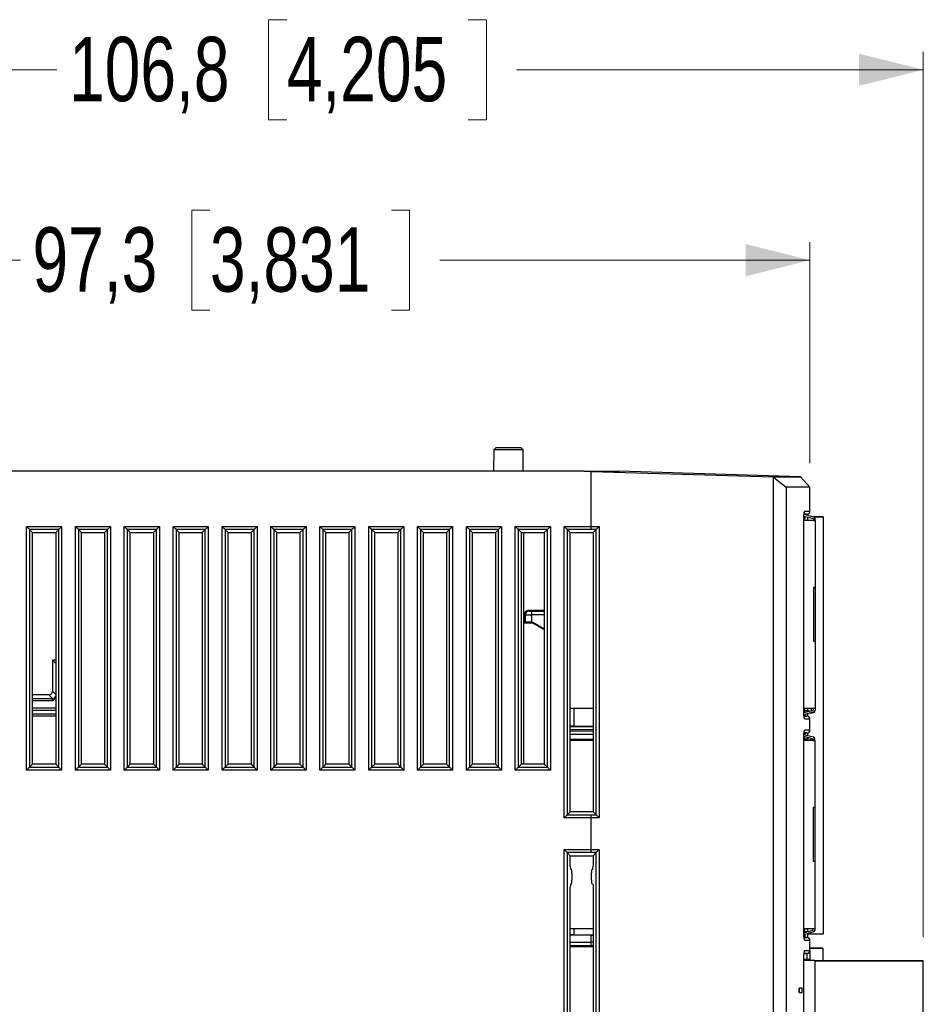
# Model space of a CAD drawing. Header units: millimetres. Extents: x 0 to 840, y 0 to 594.
# Tile 71 of 77: x 509 to 585, y 338 to 421. Entities that reach past the tile are written whole.
import ezdxf

# ---------------------------------------------------------------- set-up
doc = ezdxf.new("R2010")
doc.units = ezdxf.units.MM
doc.header["$LTSCALE"] = 2
doc.linetypes.add('SLD-Solid', pattern=[0])
doc.styles.add('SLDTEXTSTYLE2', font='ARIALN.TTF', dxfattribs={"width": 0.87})
doc.dimstyles.new('SLDDIMSTYLE0', dxfattribs={"dimtxt": 5.4, "dimasz": 5.4, "dimexe": 0, "dimexo": 0.0625, "dimgap": 1.35, "dimtad": 0, "dimdec": 1, "dimrnd": 1e-09, "dimzin": 12, "dimdsep": 46, "dimtxsty": 'SLDTEXTSTYLE2', "dimsah": 1, "dimcen": 0.09, "dimadec": 0, "dimazin": 3, "dimtfac": 1, "dimtdec": 3, "dimtofl": 0, "dimtmove": 0, "dimatfit": 3, "dimfxl": 1, "dimfrac": 2, "dimtolj": 1, "dimtzin": 12, "dimarcsym": 0})

# ---------------------------------------------------------------- blocks, each defined once
blk = doc.blocks.new('_D_6')
at = {"color": 1, "linetype": 'SLD-Solid', "lineweight": 18}
for p, q in [((525.043, 404.599), (523.521, 404.599)), ((523.521, 404.599), (523.521, 396.199)), ((540.268, 404.599), (541.789, 404.599)), ((541.789, 404.599), (541.789, 396.199)), ((478.084, 386.738), (478.084, 401.899)), ((575.384, 383.367), (575.384, 401.899)), ((478.084, 400.399), (509.144, 400.399)), ((575.384, 400.399), (544.324, 400.399)), ((523.521, 396.199), (525.043, 396.199)), ((541.789, 396.199), (540.268, 396.199))]:
    blk.add_line(p, q, dxfattribs=at)
for points in [[(478.084, 400.399), (483.484, 399.049), (483.484, 401.749)], [(575.384, 400.399), (569.984, 401.749), (569.984, 399.049)]]:
    blk.add_solid(points, dxfattribs=at)
at = {"color": 1, "linetype": 'SLD-Solid', "lineweight": 18, "char_height": 5.4, "attachment_point": 1, "style": 'SLDTEXTSTYLE2'}
for s, insert in [('97,3', (510.157, 403.16)), ('3,831', (525.043, 403.16))]:
    blk.add_mtext(s, dxfattribs=dict(at, insert=insert))
blk = doc.blocks.new('_D_7')
at = {"color": 1, "linetype": 'SLD-Solid', "lineweight": 18}
for p, q in [((531.489, 420.572), (529.967, 420.572)), ((529.967, 420.572), (529.967, 412.172)), ((546.714, 420.572), (548.235, 420.572)), ((548.235, 420.572), (548.235, 412.172)), ((478.084, 386.738), (478.084, 417.872)), ((584.894, 343.623), (584.894, 417.872)), ((478.084, 416.372), (512.207, 416.372)), ((584.894, 416.372), (550.77, 416.372)), ((529.967, 412.172), (531.489, 412.172)), ((548.235, 412.172), (546.714, 412.172))]:
    blk.add_line(p, q, dxfattribs=at)
for points in [[(478.084, 416.372), (483.484, 415.022), (483.484, 417.722)], [(584.894, 416.372), (579.494, 417.722), (579.494, 415.022)]]:
    blk.add_solid(points, dxfattribs=at)
at = {"color": 1, "linetype": 'SLD-Solid', "lineweight": 18, "char_height": 5.4, "attachment_point": 1, "rotation": 359.99999, "style": 'SLDTEXTSTYLE2'}
for s, insert in [('106,8', (513.221, 419.133)), ('4,205', (531.489, 419.133))]:
    blk.add_mtext(s, dxfattribs=dict(at, insert=insert))

msp = doc.modelspace()

# ---------------------------------------------------------------- linework, layer by layer
at = {"color": 7, "linetype": 'SLD-Solid', "lineweight": 25}
for p, q in [((548.85, 384.493), (548.834, 382.693)), ((549.053, 384.693), (548.85, 384.493)), ((551.318, 384.493), (548.85, 384.493)), ((549.053, 384.693), (551.115, 384.693)), ((551.318, 384.493), (551.115, 384.693)), ((551.334, 382.693), (551.318, 384.493)), ((556.446, 382.693), (490.584, 382.693)), ((557.017, 382.676), (556.446, 382.693)), ((556.446, 382.693), (559.384, 382.693)), ((557.017, 378.064), (557.017, 382.676)), ((574.584, 382.218), (559.384, 382.693)), ((572.333, 382.189), (572.305, 382.218)), ((572.305, 382.218), (574.584, 382.218)), ((572.333, 268.197), (572.333, 382.189)), ((575.384, 381.367), (574.584, 382.218)), ((575.384, 381.367), (573.381, 381.367)), ((573.381, 381.367), (573.381, 269.019)), ((575.384, 379.346), (575.384, 381.367)), ((574.889, 379.087), (575.686, 378.873)), ((574.903, 379.083), (575.094, 379.093)), ((575.208, 379.001), (575.213, 379.114)), ((574.865, 362.643), (574.865, 378.593)), ((574.865, 378.593), (574.866, 378.593)), ((574.866, 362.643), (574.866, 378.593)), ((575.83, 378.57), (574.866, 378.57)), ((574.877, 378.935), (575.68, 378.72)), ((575.199, 378.57), (575.199, 378.594)), ((575.68, 378.72), (575.68, 378.57)), ((575.68, 378.57), (575.83, 378.57)), ((575.846, 378.86), (575.721, 378.86)), ((575.721, 378.86), (576.5, 378.86)), ((575.83, 378.57), (575.83, 378.72)), ((575.83, 378.57), (575.83, 372.945)), ((576.138, 378.86), (575.846, 378.86)), ((576.15, 378.86), (576.138, 378.86)), ((576.5, 378.86), (576.15, 378.86)), ((576.5, 378.86), (576.5, 343.86)), ((509.663, 378.064), (512.605, 378.064)), ((509.663, 357.622), (509.663, 378.064)), ((509.911, 377.816), (509.911, 357.87)), ((512.357, 377.816), (509.911, 377.816)), ((510.163, 377.564), (509.911, 377.816)), ((510.163, 377.564), (512.104, 377.563)), ((510.163, 358.122), (510.163, 377.564)), ((512.104, 377.563), (512.357, 377.816)), ((512.104, 377.563), (512.104, 358.122)), ((512.357, 357.87), (512.357, 377.816)), ((512.605, 378.064), (512.605, 357.622)), ((513.763, 378.064), (516.705, 378.064)), ((513.763, 357.622), (513.763, 378.064)), ((514.011, 377.816), (514.011, 357.87)), ((516.457, 377.816), (514.011, 377.816)), ((514.264, 377.563), (514.011, 377.816)), ((514.264, 358.123), (514.264, 377.563)), ((514.264, 377.563), (516.203, 377.562)), ((516.203, 377.562), (516.457, 377.816)), ((516.203, 377.562), (516.203, 358.124)), ((516.457, 357.87), (516.457, 377.816)), ((516.705, 378.064), (516.705, 357.622)), ((517.863, 378.064), (520.805, 378.064)), ((517.863, 357.622), (517.863, 378.064)), ((520.557, 377.816), (518.111, 377.816)), ((518.111, 377.816), (518.111, 357.87)), ((518.365, 377.561), (518.111, 377.816)), ((518.365, 358.124), (518.365, 377.561)), ((518.365, 377.561), (520.302, 377.561)), ((520.302, 377.561), (520.557, 377.816)), ((520.302, 377.561), (520.302, 358.125)), ((520.557, 357.87), (520.557, 377.816)), ((520.805, 378.064), (520.805, 357.622)), ((521.963, 378.064), (524.905, 378.064)), ((521.963, 357.622), (521.963, 378.064)), ((522.211, 377.816), (522.211, 357.87)), ((524.657, 377.816), (522.211, 377.816)), ((522.467, 377.56), (522.211, 377.816)), ((522.467, 377.56), (524.4, 377.56)), ((522.467, 358.126), (522.467, 377.56)), ((524.4, 377.56), (524.657, 377.816)), ((524.4, 377.56), (524.4, 358.126)), ((524.657, 357.87), (524.657, 377.816)), ((524.905, 378.064), (524.905, 357.622)), ((526.063, 378.064), (529.005, 378.064)), ((526.063, 357.622), (526.063, 378.064)), ((528.757, 377.816), (526.311, 377.816)), ((526.311, 377.816), (526.311, 357.87)), ((526.568, 377.559), (526.311, 377.816)), ((526.568, 377.559), (528.499, 377.558)), ((526.568, 358.127), (526.568, 377.559)), ((528.499, 377.558), (528.757, 377.816)), ((528.499, 377.558), (528.499, 358.128)), ((528.757, 357.87), (528.757, 377.816)), ((529.005, 378.064), (529.005, 357.622)), ((530.163, 378.064), (533.105, 378.064)), ((530.163, 357.622), (530.163, 378.064)), ((532.857, 377.816), (530.411, 377.816)), ((530.411, 377.816), (530.411, 357.87)), ((530.669, 377.558), (530.411, 377.816)), ((530.669, 358.128), (530.669, 377.558)), ((530.669, 377.558), (532.598, 377.557)), ((532.598, 377.557), (532.857, 377.816)), ((532.598, 377.557), (532.598, 358.129)), ((533.105, 378.064), (532.857, 377.816)), ((532.857, 357.87), (532.857, 377.816)), ((533.105, 378.064), (533.105, 357.622)), ((534.263, 378.064), (537.205, 378.064)), ((534.263, 357.622), (534.263, 378.064)), ((534.511, 377.816), (534.511, 357.87)), ((536.957, 377.816), (534.511, 377.816)), ((534.771, 377.556), (534.511, 377.816)), ((534.771, 358.13), (534.771, 377.556)), ((534.771, 377.556), (536.697, 377.556)), ((536.697, 377.556), (536.957, 377.816)), ((536.697, 377.556), (536.697, 358.13)), ((536.957, 357.87), (536.957, 377.816)), ((537.205, 378.064), (537.205, 357.622)), ((538.363, 378.064), (541.305, 378.064)), ((538.363, 357.622), (538.363, 378.064)), ((538.611, 377.816), (538.611, 357.87)), ((541.057, 377.816), (538.611, 377.816)), ((538.872, 377.555), (538.611, 377.816)), ((538.872, 377.555), (540.795, 377.554)), ((538.872, 358.131), (538.872, 377.555)), ((540.795, 377.554), (541.057, 377.816)), ((540.795, 377.554), (540.795, 358.132)), ((541.057, 357.87), (541.057, 377.816)), ((541.305, 378.064), (541.305, 357.622)), ((542.463, 378.064), (545.405, 378.064)), ((542.463, 357.622), (542.463, 378.064)), ((542.711, 377.816), (542.463, 378.064)), ((545.157, 377.816), (542.711, 377.816)), ((542.711, 377.816), (542.711, 357.87)), ((542.973, 377.554), (542.711, 377.816)), ((542.973, 358.132), (542.973, 377.554)), ((542.973, 377.554), (544.894, 377.553)), ((544.894, 377.553), (545.157, 377.816)), ((544.894, 377.553), (544.894, 358.133)), ((545.157, 357.87), (545.157, 377.816)), ((545.405, 378.064), (545.405, 357.622)), ((546.563, 378.064), (549.505, 378.064)), ((546.563, 357.622), (546.563, 378.064)), ((546.811, 377.816), (546.811, 357.87)), ((549.257, 377.816), (546.811, 377.816)), ((547.075, 377.552), (546.811, 377.816)), ((547.075, 377.552), (548.993, 377.552)), ((547.075, 358.134), (547.075, 377.552)), ((548.993, 377.552), (549.257, 377.816)), ((548.993, 377.552), (548.993, 358.134)), ((549.257, 357.87), (549.257, 377.816)), ((549.505, 378.064), (549.505, 357.622)), ((550.663, 378.064), (553.605, 378.064)), ((550.663, 357.622), (550.663, 378.064)), ((553.357, 377.816), (550.911, 377.816)), ((550.911, 377.816), (550.911, 357.87)), ((551.176, 377.551), (550.911, 377.816)), ((551.176, 358.135), (551.176, 377.551)), ((551.176, 377.551), (553.091, 377.55)), ((551.35, 377.551), (551.35, 358.135)), ((553.091, 377.55), (553.357, 377.816)), ((553.091, 377.55), (553.091, 358.136)), ((553.357, 357.87), (553.357, 377.816)), ((553.605, 378.064), (553.605, 357.622)), ((554.763, 378.064), (557.017, 378.064)), ((554.763, 353.622), (554.763, 378.064)), ((557.013, 377.816), (555.011, 377.816)), ((555.011, 377.816), (555.011, 353.87)), ((555.277, 377.55), (555.011, 377.816)), ((555.277, 377.55), (557.19, 377.549)), ((555.277, 354.136), (555.277, 377.55)), ((557.455, 377.814), (557.013, 377.816)), ((557.017, 378.064), (557.017, 378.064)), ((557.017, 378.064), (557.71, 378.062)), ((557.19, 377.549), (557.454, 377.813)), ((557.19, 377.549), (557.19, 354.137)), ((557.454, 353.872), (557.454, 377.813)), ((557.71, 378.062), (557.71, 353.624)), ((575.83, 372.945), (575.68, 372.945)), ((575.68, 372.945), (575.68, 368.445)), ((575.83, 372.945), (575.83, 368.445)), ((551.744, 371.018), (551.81, 370.952)), ((553.091, 371.017), (551.744, 371.018)), ((552.01, 370.951), (552.01, 370.651)), ((551.51, 370.652), (551.444, 370.718)), ((551.444, 370.718), (551.444, 369.978)), ((551.51, 370.044), (551.444, 369.978)), ((551.51, 370.044), (551.51, 370.652)), ((552.01, 370.651), (552.01, 370.048)), ((552.01, 370.048), (552.148, 370.048)), ((552.148, 370.048), (552.129, 369.978)), ((552.148, 370.048), (553.014, 369.548)), ((551.444, 369.978), (552.129, 369.978)), ((552.129, 369.978), (552.995, 369.479)), ((553.014, 369.548), (552.995, 369.479)), ((552.995, 369.479), (553.091, 369.479)), ((553.014, 369.548), (553.091, 369.548)), ((575.68, 368.445), (575.83, 368.445)), ((575.83, 368.445), (575.83, 362.82)), ((511.834, 366.843), (511.834, 364.243)), ((512.104, 366.572), (511.834, 366.843)), ((512.104, 366.843), (511.834, 366.843)), ((511.534, 363.943), (510.163, 363.943)), ((511.83, 363.647), (511.534, 363.943)), ((555.277, 362.82), (557.19, 362.82)), ((555.583, 362.82), (555.583, 361.301)), ((574.865, 362.643), (574.866, 362.643)), ((574.866, 362.82), (575.83, 362.82)), ((574.87, 362.453), (575.68, 362.67)), ((575.199, 362.642), (575.199, 362.82)), ((575.199, 362.541), (575.199, 362.642)), ((575.5, 362.621), (575.5, 362.82)), ((575.68, 362.67), (575.68, 362.82)), ((575.8, 362.504), (575.8, 362.597)), ((575.83, 362.82), (575.83, 362.67)), ((574.876, 362.299), (575.686, 362.516)), ((575.093, 362.143), (574.888, 362.154)), ((575.384, 360.996), (575.384, 361.89)), ((575.7, 362.456), (575.7, 362.52)), ((555.583, 361.301), (555.277, 361.302)), ((555.277, 361.295), (557.19, 361.295)), ((557.19, 361.02), (555.277, 361.021)), ((555.583, 361.301), (557.19, 361.301)), ((557.19, 360.104), (555.277, 360.104)), ((574.865, 344.093), (574.865, 360.243)), ((574.865, 360.243), (574.866, 360.243)), ((574.866, 344.093), (574.866, 360.243)), ((575.804, 360.104), (574.866, 360.104)), ((574.871, 360.464), (575.654, 360.254)), ((574.879, 360.617), (575.66, 360.408)), ((574.888, 360.732), (575.094, 360.743)), ((575.199, 360.104), (575.199, 360.244)), ((575.5, 360.16), (575.654, 360.16)), ((575.5, 360.104), (575.5, 360.16)), ((575.654, 360.254), (575.654, 360.104)), ((575.654, 360.104), (575.804, 360.104)), ((575.804, 360.104), (575.804, 360.254)), ((575.804, 360.104), (575.804, 354.479)), ((512.605, 357.622), (509.663, 357.622)), ((510.163, 358.122), (509.911, 357.87)), ((509.911, 357.87), (512.357, 357.87)), ((512.104, 358.122), (510.163, 358.122)), ((512.104, 358.122), (512.357, 357.87)), ((516.705, 357.622), (513.763, 357.622)), ((514.264, 358.123), (514.011, 357.87)), ((514.011, 357.87), (516.457, 357.87)), ((516.203, 358.124), (514.264, 358.123)), ((516.203, 358.124), (516.457, 357.87)), ((520.805, 357.622), (517.863, 357.622)), ((518.365, 358.124), (518.111, 357.87)), ((518.111, 357.87), (520.557, 357.87)), ((520.302, 358.125), (518.365, 358.124)), ((520.302, 358.125), (520.557, 357.87)), ((524.905, 357.622), (521.963, 357.622)), ((522.467, 358.126), (522.211, 357.87)), ((522.211, 357.87), (524.657, 357.87)), ((524.4, 358.126), (522.467, 358.126)), ((524.4, 358.126), (524.657, 357.87)), ((529.005, 357.622), (526.063, 357.622)), ((526.568, 358.127), (526.311, 357.87)), ((526.311, 357.87), (528.757, 357.87)), ((528.499, 358.128), (526.568, 358.127)), ((528.499, 358.128), (528.757, 357.87)), ((529.005, 357.622), (528.757, 357.87)), ((533.105, 357.622), (530.163, 357.622)), ((530.669, 358.128), (530.411, 357.87)), ((530.411, 357.87), (532.857, 357.87)), ((532.598, 358.129), (530.669, 358.128)), ((532.598, 358.129), (532.857, 357.87)), ((534.511, 357.87), (534.263, 357.622)), ((537.205, 357.622), (534.263, 357.622)), ((534.771, 358.13), (534.511, 357.87)), ((534.511, 357.87), (536.957, 357.87)), ((536.697, 358.13), (534.771, 358.13)), ((536.697, 358.13), (536.957, 357.87)), ((541.305, 357.622), (538.363, 357.622)), ((538.872, 358.131), (538.611, 357.87)), ((538.611, 357.87), (541.057, 357.87)), ((540.795, 358.132), (538.872, 358.131)), ((540.795, 358.132), (541.057, 357.87)), ((541.305, 357.622), (541.057, 357.87)), ((545.405, 357.622), (542.463, 357.622)), ((542.973, 358.132), (542.711, 357.87)), ((542.711, 357.87), (545.157, 357.87)), ((544.894, 358.133), (542.973, 358.132)), ((544.894, 358.133), (545.157, 357.87)), ((546.563, 357.622), (546.811, 357.87)), ((549.505, 357.622), (546.563, 357.622)), ((547.075, 358.134), (546.811, 357.87)), ((546.811, 357.87), (549.257, 357.87)), ((548.993, 358.134), (547.075, 358.134)), ((548.993, 358.134), (549.257, 357.87)), ((553.605, 357.622), (550.663, 357.622)), ((551.176, 358.135), (550.911, 357.87)), ((550.911, 357.87), (553.357, 357.87)), ((553.091, 358.136), (551.176, 358.135)), ((553.091, 358.136), (553.357, 357.87)), ((575.804, 354.479), (575.654, 354.479)), ((575.654, 354.479), (575.654, 349.979)), ((575.804, 354.479), (575.804, 349.979)), ((557.017, 353.622), (554.763, 353.622)), ((555.277, 354.136), (555.011, 353.87)), ((555.011, 353.87), (557.013, 353.87)), ((557.19, 354.137), (555.277, 354.136)), ((557.013, 353.87), (557.455, 353.872)), ((557.71, 353.624), (557.017, 353.622)), ((557.017, 353.622), (557.017, 353.622)), ((557.017, 350.964), (557.017, 353.622)), ((557.19, 354.137), (557.454, 353.872)), ((554.763, 350.964), (557.017, 350.964)), ((554.763, 326.522), (554.763, 350.964)), ((555.011, 350.716), (555.011, 326.77)), ((557.013, 350.716), (555.011, 350.716)), ((555.277, 350.45), (555.011, 350.716)), ((555.277, 350.45), (557.19, 350.449)), ((555.277, 349.58), (555.277, 350.45)), ((557.455, 350.714), (557.013, 350.716)), ((557.017, 350.964), (557.017, 350.964)), ((557.017, 350.964), (557.71, 350.962)), ((557.19, 350.449), (557.454, 350.713)), ((557.19, 350.449), (557.19, 349.58)), ((557.454, 326.772), (557.454, 350.713)), ((557.71, 350.962), (557.71, 326.524)), ((575.654, 349.979), (575.804, 349.979)), ((575.804, 349.979), (575.804, 344.354)), ((555.377, 349.3), (555.306, 349.331)), ((555.412, 349.001), (555.412, 348.385)), ((557.055, 348.385), (557.055, 349)), ((557.161, 349.331), (557.089, 349.3)), ((555.277, 327.036), (555.277, 347.806)), ((555.377, 348.086), (555.306, 348.055)), ((557.19, 348.043), (557.089, 348.086)), ((557.19, 348.043), (557.19, 327.037)), ((555.277, 344.354), (557.19, 344.354)), ((555.583, 343.801), (555.277, 343.802)), ((557.018, 343.798), (555.277, 343.798)), ((555.583, 344.354), (555.583, 343.801)), ((555.583, 343.801), (557.19, 343.801)), ((557.018, 343.195), (557.018, 343.798)), ((557.018, 343.798), (557.19, 343.798)), ((574.865, 344.093), (574.866, 344.093)), ((574.866, 344.354), (575.804, 344.354)), ((574.867, 343.993), (575.654, 344.204)), ((574.873, 343.839), (575.66, 344.05)), ((575.093, 343.593), (574.888, 343.604)), ((575.199, 344.092), (575.199, 344.354)), ((576.5, 343.86), (575.202, 343.86)), ((575.654, 344.204), (575.654, 344.354)), ((575.804, 344.354), (575.804, 344.204)), ((555.277, 342.829), (557.19, 342.83)), ((557.018, 342.895), (557.018, 343.195)), ((575.384, 342.496), (575.384, 343.34)), ((574.888, 342.232), (575.147, 342.246)), ((575.652, 342.696), (575.384, 342.696)), ((575.799, 342.696), (575.384, 342.696)), ((575.384, 342.696), (576.452, 342.696)), ((576.091, 342.696), (575.799, 342.696)), ((576.102, 342.696), (576.091, 342.696)), ((576.452, 342.696), (576.102, 342.696)), ((576.452, 342.696), (576.452, 341.623)), ((574.865, 316.143), (574.865, 341.743)), ((574.865, 341.743), (574.866, 341.743)), ((574.866, 316.143), (574.866, 341.743)), ((575.794, 341.663), (574.866, 341.663)), ((575.381, 341.746), (575.144, 341.746)), ((575.381, 341.746), (575.381, 341.663)), ((575.794, 341.663), (575.794, 316.263)), ((575.794, 341.623), (584.894, 341.623)), ((577.194, 341.623), (575.794, 341.623)), ((577.194, 341.623), (577.12, 341.623)), ((578.094, 341.623), (577.12, 341.623)), ((583.294, 341.623), (578.094, 341.623)), ((584.894, 341.623), (583.294, 341.623)), ((584.894, 341.623), (584.894, 341.623)), ((584.894, 316.323), (584.894, 341.623)), ((574.488, 338.971), (574.488, 339.326)), ((574.489, 339.326), (574.488, 339.326)), ((574.489, 338.971), (574.488, 338.971)), ((574.489, 339.326), (574.489, 338.971)), ((574.727, 339.326), (574.489, 339.326)), ((574.489, 338.971), (574.727, 338.971)), ((574.727, 338.971), (574.727, 339.326))]:
    msp.add_line(p, q, dxfattribs=at)
at = {"color": 8, "linetype": 'SLD-Solid', "lineweight": 25}
for p, q in [((574.962, 378.594), (574.866, 378.589)), ((574.962, 378.594), (575.199, 378.594)), ((574.962, 378.57), (574.962, 378.594)), ((552.01, 370.951), (553.091, 370.951)), ((553.091, 370.651), (552.01, 370.651)), ((511.834, 364.243), (512.104, 363.972)), ((510.163, 363.647), (511.83, 363.647)), ((511.839, 363.447), (510.163, 363.447)), ((510.163, 362.839), (512.104, 362.839)), ((512.104, 362.639), (510.163, 362.639)), ((574.866, 362.647), (574.962, 362.642)), ((574.962, 362.642), (574.962, 362.82)), ((574.962, 362.642), (575.199, 362.642)), ((510.163, 362.347), (512.104, 362.347)), ((512.104, 362.147), (510.163, 362.147)), ((555.277, 360.918), (557.19, 360.918)), ((557.19, 360.618), (555.277, 360.618)), ((555.277, 360.228), (557.19, 360.228)), ((574.962, 360.244), (574.866, 360.239)), ((574.962, 360.244), (575.199, 360.244)), ((574.962, 360.104), (574.962, 360.244)), ((574.866, 344.097), (574.962, 344.092)), ((574.962, 344.092), (574.962, 344.354)), ((574.964, 344.019), (574.962, 344.092)), ((574.962, 344.092), (575.199, 344.092)), ((555.277, 343.195), (557.018, 343.195)), ((557.018, 342.895), (555.277, 342.895)), ((575.147, 342.246), (574.89, 342.246)), ((575.144, 341.746), (574.866, 341.732)), ((575.144, 341.663), (575.144, 341.746))]:
    msp.add_line(p, q, dxfattribs=at)
at = {"color": 7, "linetype": 'SLD-Solid', "lineweight": 25, "flags": 128}
for points in [[(509.911, 377.816), (509.901, 377.826), (509.884, 377.843), (509.859, 377.867), (509.828, 377.899), (509.792, 377.935), (509.751, 377.976), (509.708, 378.019), (509.663, 378.064)], [(512.605, 378.064), (512.56, 378.019), (512.517, 377.976), (512.476, 377.935), (512.439, 377.899), (512.408, 377.867), (512.384, 377.843), (512.366, 377.826), (512.357, 377.816)], [(514.011, 377.816), (514.001, 377.826), (513.984, 377.843), (513.959, 377.867), (513.928, 377.899), (513.892, 377.935), (513.851, 377.976), (513.808, 378.019), (513.763, 378.064)], [(516.705, 378.064), (516.66, 378.019), (516.617, 377.976), (516.576, 377.935), (516.539, 377.899), (516.508, 377.867), (516.484, 377.843), (516.466, 377.826), (516.457, 377.816)], [(518.111, 377.816), (518.101, 377.826), (518.084, 377.843), (518.059, 377.867), (518.028, 377.899), (517.992, 377.935), (517.951, 377.976), (517.908, 378.019), (517.863, 378.064)], [(520.805, 378.064), (520.76, 378.019), (520.717, 377.976), (520.676, 377.935), (520.639, 377.899), (520.608, 377.867), (520.584, 377.843), (520.566, 377.826), (520.557, 377.816)], [(522.211, 377.816), (522.201, 377.826), (522.184, 377.843), (522.159, 377.867), (522.128, 377.899), (522.092, 377.935), (522.051, 377.976), (522.008, 378.019), (521.963, 378.064)], [(524.905, 378.064), (524.86, 378.019), (524.817, 377.976), (524.776, 377.935), (524.739, 377.899), (524.708, 377.867), (524.684, 377.843), (524.666, 377.826), (524.657, 377.816)], [(526.311, 377.816), (526.301, 377.826), (526.284, 377.843), (526.259, 377.867), (526.228, 377.899), (526.192, 377.935), (526.151, 377.976), (526.108, 378.019), (526.063, 378.064)], [(529.005, 378.064), (528.96, 378.019), (528.917, 377.976), (528.876, 377.935), (528.839, 377.899), (528.808, 377.867), (528.784, 377.843), (528.766, 377.826), (528.757, 377.816)], [(530.411, 377.816), (530.401, 377.826), (530.384, 377.843), (530.359, 377.867), (530.328, 377.899), (530.292, 377.935), (530.251, 377.976), (530.208, 378.019), (530.163, 378.064)], [(534.511, 377.816), (534.501, 377.826), (534.484, 377.843), (534.459, 377.867), (534.428, 377.899), (534.392, 377.935), (534.351, 377.976), (534.308, 378.019), (534.263, 378.064)], [(537.205, 378.064), (537.16, 378.019), (537.117, 377.976), (537.076, 377.935), (537.039, 377.899), (537.008, 377.867), (536.984, 377.843), (536.966, 377.826), (536.957, 377.816)], [(538.611, 377.816), (538.601, 377.826), (538.584, 377.843), (538.559, 377.867), (538.528, 377.899), (538.492, 377.935), (538.451, 377.976), (538.408, 378.019), (538.363, 378.064)], [(541.057, 377.816), (541.066, 377.826), (541.084, 377.843), (541.108, 377.867), (541.139, 377.899), (541.176, 377.935), (541.217, 377.976), (541.26, 378.019), (541.305, 378.064)], [(545.157, 377.816), (545.166, 377.826), (545.184, 377.843), (545.208, 377.867), (545.239, 377.899), (545.276, 377.935), (545.317, 377.976), (545.36, 378.019), (545.405, 378.064)], [(546.811, 377.816), (546.801, 377.826), (546.784, 377.843), (546.759, 377.867), (546.728, 377.899), (546.692, 377.935), (546.651, 377.976), (546.608, 378.019), (546.563, 378.064)], [(549.257, 377.816), (549.266, 377.826), (549.284, 377.843), (549.308, 377.867), (549.339, 377.899), (549.376, 377.935), (549.417, 377.976), (549.46, 378.019), (549.505, 378.064)], [(550.911, 377.816), (550.901, 377.826), (550.884, 377.843), (550.859, 377.867), (550.828, 377.899), (550.792, 377.935), (550.751, 377.976), (550.708, 378.019), (550.663, 378.064)], [(553.357, 377.816), (553.366, 377.826), (553.384, 377.843), (553.408, 377.867), (553.439, 377.899), (553.476, 377.935), (553.517, 377.976), (553.56, 378.019), (553.605, 378.064)], [(555.011, 377.816), (555.001, 377.826), (554.984, 377.843), (554.959, 377.867), (554.928, 377.899), (554.892, 377.935), (554.851, 377.976), (554.808, 378.019), (554.763, 378.064)], [(575.33, 362.42), (575.523, 362.414), (575.8, 362.504)], [(575.33, 362.42), (575.404, 362.412), (575.7, 362.456)], [(575.445, 360.31), (575.233, 360.276), (575.195, 360.262)], [(509.911, 357.87), (509.901, 357.86), (509.884, 357.843), (509.859, 357.818), (509.828, 357.787), (509.792, 357.751), (509.751, 357.71), (509.708, 357.667), (509.663, 357.622)], [(512.605, 357.622), (512.56, 357.667), (512.517, 357.71), (512.476, 357.751), (512.439, 357.787), (512.408, 357.818), (512.384, 357.843), (512.366, 357.86), (512.357, 357.87)], [(514.011, 357.87), (514.001, 357.86), (513.984, 357.843), (513.959, 357.818), (513.928, 357.787), (513.892, 357.751), (513.851, 357.71), (513.808, 357.667), (513.763, 357.622)], [(516.705, 357.622), (516.66, 357.667), (516.617, 357.71), (516.576, 357.751), (516.539, 357.787), (516.508, 357.818), (516.484, 357.843), (516.466, 357.86), (516.457, 357.87)], [(518.111, 357.87), (518.101, 357.86), (518.084, 357.843), (518.059, 357.818), (518.028, 357.787), (517.992, 357.751), (517.951, 357.71), (517.908, 357.667), (517.863, 357.622)], [(520.805, 357.622), (520.76, 357.667), (520.717, 357.71), (520.676, 357.751), (520.639, 357.787), (520.608, 357.818), (520.584, 357.843), (520.566, 357.86), (520.557, 357.87)], [(522.211, 357.87), (522.201, 357.86), (522.184, 357.843), (522.159, 357.818), (522.128, 357.787), (522.092, 357.751), (522.051, 357.71), (522.008, 357.667), (521.963, 357.622)], [(524.905, 357.622), (524.86, 357.667), (524.817, 357.71), (524.776, 357.751), (524.739, 357.787), (524.708, 357.818), (524.684, 357.843), (524.666, 357.86), (524.657, 357.87)], [(526.311, 357.87), (526.301, 357.86), (526.284, 357.843), (526.259, 357.818), (526.228, 357.787), (526.192, 357.751), (526.151, 357.71), (526.108, 357.667), (526.063, 357.622)], [(530.411, 357.87), (530.401, 357.86), (530.384, 357.843), (530.359, 357.818), (530.328, 357.787), (530.292, 357.751), (530.251, 357.71), (530.208, 357.667), (530.163, 357.622)], [(533.105, 357.622), (533.06, 357.667), (533.017, 357.71), (532.976, 357.751), (532.939, 357.787), (532.908, 357.818), (532.884, 357.843), (532.866, 357.86), (532.857, 357.87)], [(537.205, 357.622), (537.16, 357.667), (537.117, 357.71), (537.076, 357.751), (537.039, 357.787), (537.008, 357.818), (536.984, 357.843), (536.966, 357.86), (536.957, 357.87)], [(538.363, 357.622), (538.408, 357.667), (538.451, 357.71), (538.492, 357.751), (538.528, 357.787), (538.559, 357.818), (538.584, 357.843), (538.601, 357.86), (538.611, 357.87)], [(542.463, 357.622), (542.508, 357.667), (542.551, 357.71), (542.592, 357.751), (542.628, 357.787), (542.659, 357.818), (542.684, 357.843), (542.701, 357.86), (542.711, 357.87)], [(545.405, 357.622), (545.36, 357.667), (545.317, 357.71), (545.276, 357.751), (545.239, 357.787), (545.208, 357.818), (545.184, 357.843), (545.166, 357.86), (545.157, 357.87)], [(549.505, 357.622), (549.46, 357.667), (549.417, 357.71), (549.376, 357.751), (549.339, 357.787), (549.308, 357.818), (549.284, 357.843), (549.266, 357.86), (549.257, 357.87)], [(550.663, 357.622), (550.708, 357.667), (550.751, 357.71), (550.792, 357.751), (550.828, 357.787), (550.859, 357.818), (550.884, 357.843), (550.901, 357.86), (550.911, 357.87)], [(553.605, 357.622), (553.56, 357.667), (553.517, 357.71), (553.476, 357.751), (553.439, 357.787), (553.408, 357.818), (553.384, 357.843), (553.366, 357.86), (553.357, 357.87)], [(554.763, 353.622), (554.808, 353.667), (554.851, 353.71), (554.892, 353.751), (554.928, 353.787), (554.959, 353.818), (554.984, 353.843), (555.001, 353.86), (555.011, 353.87)], [(555.011, 350.716), (555.001, 350.726), (554.984, 350.743), (554.959, 350.767), (554.928, 350.799), (554.892, 350.835), (554.851, 350.876), (554.808, 350.919), (554.763, 350.964)]]:
    msp.add_lwpolyline(points, dxfattribs=at)
at = {"color": 8, "linetype": 'SLD-Solid', "lineweight": 25}
for centre, radius, start, end in [((574.694, 379.346), 0.251, 330.67189, 0.00441), ((511.83, 363.947), 0.3, 270.01972, 336.09822), ((574.694, 361.89), 0.251, 0.00035, 32.99264), ((574.694, 360.996), 0.251, 330.67031, 0.00514), ((574.694, 343.34), 0.251, 0.00035, 32.99264), ((574.694, 342.496), 0.251, 326.54508, 0.01383)]:
    msp.add_arc(centre, radius, start, end, dxfattribs=at)
at = {"color": 7, "linetype": 'SLD-Solid', "lineweight": 25}
for centre, radius, start, end in [((575.134, 379.346), 0.25, 269.93038, 359.41529), ((575.634, 378.68), 0.2, 11.36668, 75), ((575.634, 378.68), 0.2, 11.36668, 75), ((551.81, 370.652), 0.3, 90.00465, 179.99464), ((575.5, 363.11), 0.55, 236.81874, 254.13885), ((575.634, 362.709), 0.2, 285, 348.63331), ((575.134, 361.89), 0.25, 359.42195, 90.07208), ((575.45, 363.11), 0.7, 290.92483, 300), ((575.134, 360.996), 0.25, 269.92821, 359.4166), ((575.5, 359.61), 0.55, 90, 123.18125), ((575.608, 360.214), 0.2, 11.36668, 75), ((575.608, 360.214), 0.2, 11.36668, 75), ((575.134, 343.34), 0.25, 359.42175, 90.0727), ((575.608, 344.243), 0.2, 285, 348.63331), ((575.134, 342.496), 0.25, 273, 0.00489)]:
    msp.add_arc(centre, radius, start, end, dxfattribs=at)
for centre, major_axis, ratio, start_param, end_param in [((557.013, 378.064), (0, 0.25), 0.015076, 3.263794, 4.712417), ((557.703, 377.81), (0.25, 0), 0.122785, 2.989326, 3.01942), ((557.703, 378.062), (0.25, 0.249), 0.015076, 3.278841, 4.72752), ((551.744, 370.718), (0.27, -0.132), 0.999557, 2.024421, 3.595141), ((552.01, 370.952), (0.2, 0), 0.008727, 3.150319, 4.712389), ((552.01, 370.652), (0.5, 0), 0.003491, 3.150319, 4.712389), ((552.01, 370.044), (0.5, 0), 0.008727, 1.570796, 3.132866), ((511.534, 364.243), (0.212, -0.212), 0.999695, 5.497939, 7.068431), ((511.83, 363.447), (0, 0.2), 0.043638, 4.712389, 6.265732), ((557.013, 353.622), (0, 0.25), 0.015076, 4.712361, 6.160984), ((557.703, 353.876), (0.25, 0), 0.122785, 3.263766, 3.29386), ((557.703, 353.624), (0.25, -0.249), 0.015076, 1.555666, 3.004345), ((557.013, 350.964), (0, 0.25), 0.015076, 3.263794, 4.712417), ((557.703, 350.71), (0.25, 0), 0.122785, 2.989326, 3.01942), ((557.703, 350.962), (0.25, 0.249), 0.015076, 3.278841, 4.72752), ((555.308, 349.58), (0, 0.25), 0.122824, 1.570796, 3.089233), ((557.159, 349.58), (0, 0.25), 0.122746, 3.193953, 4.712389), ((555.376, 349.001), (0, 0.3), 0.122852, 4.712377, 6.230814), ((557.091, 349), (0, 0.3), 0.12272, 0.052349, 1.570785), ((555.308, 347.806), (0, 0.25), 0.122824, 0.05236, 1.570796), ((555.376, 348.385), (0, 0.3), 0.122852, 3.193964, 4.712401), ((557.091, 348.385), (0, 0.3), 0.12272, 1.570807, 3.089244)]:
    msp.add_ellipse(centre, major_axis=major_axis, ratio=ratio, start_param=start_param, end_param=end_param, dxfattribs=at)
at = {"color": 8, "linetype": 'SLD-Solid', "lineweight": 25}
for centre, major_axis, ratio, start_param in [((557.018, 343.194), (0.5, 0), 0.003491, 1.220313), ((557.018, 342.894), (0.2, 0), 0.008727, 0.538692)]:
    msp.add_ellipse(centre, major_axis=major_axis, ratio=ratio, start_param=start_param, end_param=1.570796, dxfattribs=at)
at = {"color": 7, "linetype": 'SLD-Solid', "lineweight": 25}
for points in [[(557.017, 382.676), (562.113, 382.525), (567.209, 382.372), (572.305, 382.218)], [(572.333, 382.189), (572.683, 381.918), (573.033, 381.644), (573.381, 381.367)], [(574.945, 342.496), (575.238, 342.496), (575.384, 342.496), (575.384, 342.496)]]:
    msp.add_open_spline(points, degree=3, dxfattribs=at)
for points, knots in [([(575.093, 379.096), (575.112, 379.096), (575.174, 379.096), (574.986, 379.096), (574.854, 379.096)], [0, 0, 0, 0, 0.299344, 1, 1, 1, 1]), ([(574.865, 378.593), (574.865, 378.792), (574.874, 378.987), (574.897, 379.195), (574.906, 379.251), (574.925, 379.327), (574.935, 379.346), (574.945, 379.346)], [0, 0, 0, 0, 0.5, 0.5, 0.75, 0.75, 1, 1, 1, 1]), ([(574.867, 378.593), (574.868, 378.663), (574.868, 378.821), (574.881, 379.028), (574.896, 379.164), (574.908, 379.226), (574.909, 379.23), (574.91, 379.231)], [0, 0, 0, 0, 0.2342574, 0.5233894, 0.7649585, 0.9217839, 1, 1, 1, 1]), ([(575.199, 378.594), (575.199, 378.615), (575.198, 378.706), (575.201, 378.793), (575.202, 378.86)], [0, 0, 0, 0, 0.222591, 1, 1, 1, 1]), ([(512.104, 363.76), (512.104, 363.757), (512.092, 363.698), (511.999, 363.586), (511.9, 363.497), (511.84, 363.447), (511.839, 363.447)], [0, 0, 0, 0, 0.016832, 0.433084, 0.991646, 1, 1, 1, 1]), ([(574.945, 361.89), (574.925, 361.89), (574.904, 361.972), (574.882, 362.18), (574.875, 362.263), (574.867, 362.446), (574.865, 362.543), (574.865, 362.643)], [0, 0, 0, 0, 0.5, 0.5, 0.75, 0.75, 1, 1, 1, 1]), ([(574.91, 362.004), (574.91, 362.005), (574.909, 362.008), (574.9, 362.047), (574.888, 362.139), (574.874, 362.306), (574.866, 362.489), (574.867, 362.607), (574.868, 362.643)], [0, 0, 0, 0, 0.066404, 0.185778, 0.369158, 0.606681, 0.881668, 1, 1, 1, 1]), ([(574.889, 362.14), (575.001, 362.14), (575.171, 362.14), (575.112, 362.14), (575.092, 362.14)], [0, 0, 0, 0, 0.664388, 1, 1, 1, 1]), ([(575.213, 362.123), (575.21, 362.165), (575.205, 362.239), (575.203, 362.342), (575.202, 362.386)], [0, 0, 0, 0, 0.565544, 1, 1, 1, 1]), ([(574.865, 360.243), (574.865, 360.442), (574.874, 360.637), (574.897, 360.845), (574.906, 360.901), (574.925, 360.977), (574.935, 360.996), (574.945, 360.996)], [0, 0, 0, 0, 0.5, 0.5, 0.75, 0.75, 1, 1, 1, 1]), ([(574.867, 360.243), (574.868, 360.313), (574.868, 360.471), (574.881, 360.678), (574.896, 360.814), (574.908, 360.876), (574.909, 360.88), (574.91, 360.881)], [0, 0, 0, 0, 0.234261, 0.52339, 0.764959, 0.921784, 1, 1, 1, 1]), ([(575.093, 360.746), (575.113, 360.746), (575.171, 360.746), (575.003, 360.746), (574.89, 360.746)], [0, 0, 0, 0, 0.329822, 1, 1, 1, 1]), ([(575.199, 360.244), (575.199, 360.265), (575.198, 360.31), (575.199, 360.352), (575.2, 360.376)], [0, 0, 0, 0, 0.454274, 1, 1, 1, 1]), ([(575.203, 360.53), (575.203, 360.541), (575.204, 360.634), (575.209, 360.703), (575.213, 360.764)], [0, 0, 0, 0, 0.117575, 1, 1, 1, 1]), ([(574.945, 343.34), (574.925, 343.34), (574.904, 343.422), (574.882, 343.63), (574.875, 343.713), (574.867, 343.896), (574.865, 343.993), (574.865, 344.093)], [0, 0, 0, 0, 0.5, 0.5, 0.75, 0.75, 1, 1, 1, 1]), ([(574.91, 343.454), (574.91, 343.455), (574.909, 343.458), (574.9, 343.497), (574.888, 343.589), (574.874, 343.756), (574.866, 343.939), (574.867, 344.057), (574.868, 344.093)], [0, 0, 0, 0, 0.066404, 0.185778, 0.36916, 0.606681, 0.881668, 1, 1, 1, 1]), ([(574.889, 343.59), (575.001, 343.59), (575.171, 343.59), (575.112, 343.59), (575.092, 343.59)], [0, 0, 0, 0, 0.664388, 1, 1, 1, 1]), ([(575.213, 343.573), (575.21, 343.616), (575.204, 343.719), (575.201, 343.861), (575.2, 343.945)], [0, 0, 0, 0, 0.41416, 1, 1, 1, 1]), ([(574.865, 341.743), (574.865, 341.942), (574.874, 342.137), (574.897, 342.345), (574.906, 342.401), (574.925, 342.477), (574.935, 342.496), (574.945, 342.496)], [0, 0, 0, 0, 0.5, 0.5, 0.75, 0.75, 1, 1, 1, 1]), ([(574.867, 341.743), (574.868, 341.813), (574.868, 341.971), (574.881, 342.178), (574.896, 342.314), (574.908, 342.376), (574.909, 342.38), (574.91, 342.381)], [0, 0, 0, 0, 0.234259, 0.523391, 0.764959, 0.921784, 1, 1, 1, 1]), ([(575.144, 341.746), (575.147, 341.878), (575.15, 342.007), (575.152, 342.192), (575.15, 342.246), (575.147, 342.246)], [0, 0, 0, 0, 0.5, 0.5, 1, 1, 1, 1]), ([(575.384, 342.496), (575.384, 342.496), (575.383, 342.414), (575.382, 342.207), (575.381, 342.124), (575.381, 341.943), (575.381, 341.845), (575.381, 341.746)], [0, 0, 0, 0, 0.5, 0.5, 0.75, 0.75, 1, 1, 1, 1])]:
    msp.add_open_spline(points, degree=3, knots=knots, dxfattribs=at)
at = {"color": 8, "linetype": 'SLD-Solid', "lineweight": 25}
for points, knots in [([(574.945, 379.346), (575.154, 379.346), (575.421, 379.345), (575.346, 379.346), (575.329, 379.346)], [0, 0, 0, 0, 0.779285, 1, 1, 1, 1]), ([(574.996, 379.058), (574.998, 379.068), (575.002, 379.093), (575.006, 379.095), (575.008, 379.096)], [0, 0, 0, 0, 0.382577, 1, 1, 1, 1]), ([(574.962, 378.594), (574.964, 378.651), (574.967, 378.765), (574.974, 378.86), (574.978, 378.908)], [0, 0, 0, 0, 0.500358, 1, 1, 1, 1]), ([(574.968, 362.479), (574.967, 362.496), (574.964, 362.547), (574.963, 362.604), (574.962, 362.642)], [0, 0, 0, 0, 0.334307, 1, 1, 1, 1]), ([(575.33, 361.89), (575.347, 361.89), (575.422, 361.89), (575.155, 361.89), (574.945, 361.89)], [0, 0, 0, 0, 0.21577, 1, 1, 1, 1]), ([(575.008, 362.14), (575.004, 362.146), (574.997, 362.157), (574.986, 362.229), (574.981, 362.299), (574.978, 362.326)], [0, 0, 0, 0, 0.382567, 0.765324, 1, 1, 1, 1]), ([(574.945, 360.996), (575.154, 360.996), (575.421, 360.995), (575.346, 360.996), (575.329, 360.996)], [0, 0, 0, 0, 0.779285, 1, 1, 1, 1]), ([(574.962, 360.244), (574.963, 360.302), (574.965, 360.371), (574.969, 360.428), (574.97, 360.437)], [0, 0, 0, 0, 0.846046, 1, 1, 1, 1]), ([(574.981, 360.59), (574.984, 360.618), (574.99, 360.687), (575, 360.737), (575.006, 360.743), (575.008, 360.746)], [0, 0, 0, 0, 0.303181, 0.724873, 1, 1, 1, 1]), ([(575.008, 343.59), (575.004, 343.595), (574.997, 343.606), (574.985, 343.694), (574.976, 343.786), (574.973, 343.852), (574.972, 343.866)], [0, 0, 0, 0, 0.306314, 0.612782, 0.919786, 1, 1, 1, 1]), ([(575.33, 343.34), (575.347, 343.34), (575.422, 343.34), (575.155, 343.34), (574.945, 343.34)], [0, 0, 0, 0, 0.21577, 1, 1, 1, 1])]:
    msp.add_open_spline(points, degree=3, knots=knots, dxfattribs=at)

# ---------------------------------------------------------------- dimensions: what is measured, and where the dimension line sits
at = {"color": 1, "linetype": 'SLD-Solid', "lineweight": 18}
dim = msp.add_linear_dim(base=(584.894, 416.372), p1=(478.084, 384.738), p2=(584.894, 341.623), angle=359.99999, dimstyle='SLDDIMSTYLE0', dxfattribs=at)
dim.commit()
dim.dimension.update_dxf_attribs({"geometry": '_D_7', "text_midpoint": (531.489, 416.372), "dimtype": 160})
dim = msp.add_linear_dim(base=(575.384, 400.399), p1=(478.084, 384.738), p2=(575.384, 381.367), dimstyle='SLDDIMSTYLE0', dxfattribs=at)
dim.commit()
dim.dimension.update_dxf_attribs({"geometry": '_D_6', "text_midpoint": (526.734, 400.399), "dimtype": 160})

doc.saveas('drawing.dxf')
